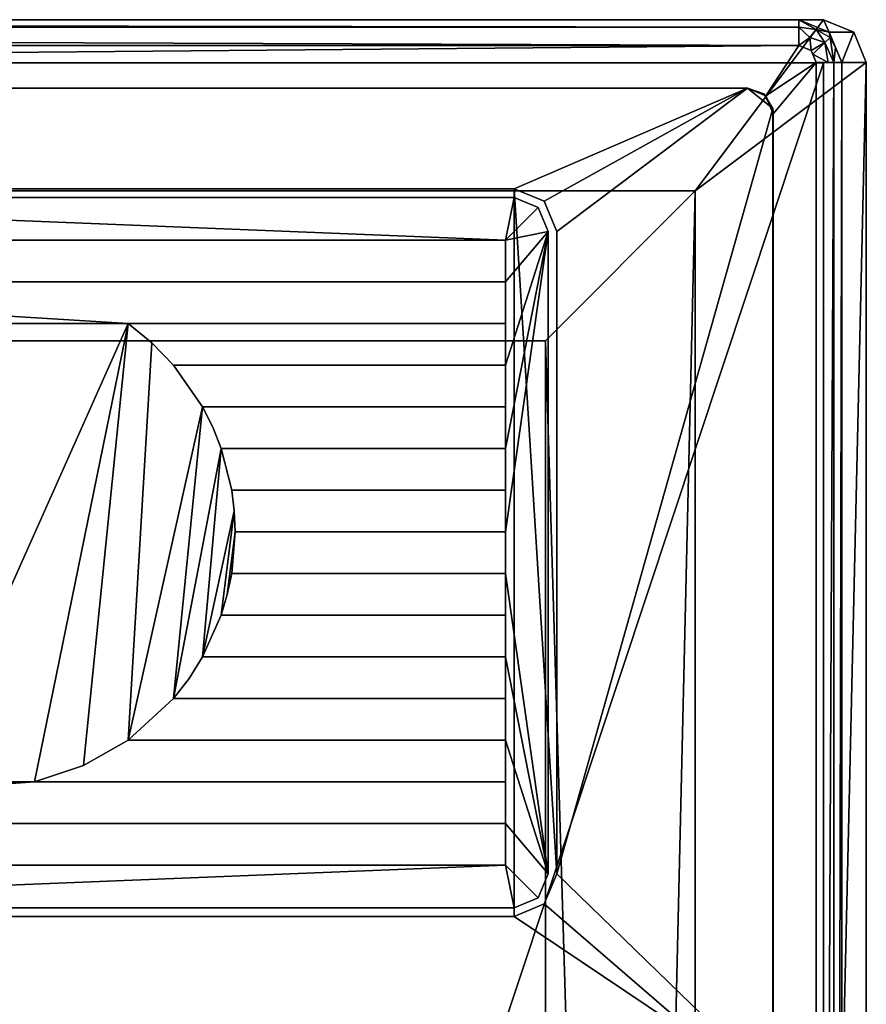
# Model space of a CAD drawing. Header units: millimetres. Extents: x -295 to 295, y -237 to 224.
# Tile 6 of 6: x 196 to 295, y 109 to 224. Entities that reach past the tile are written whole.
import ezdxf

# ---------------------------------------------------------------- set-up
doc = ezdxf.new("R2010")
doc.units = ezdxf.units.MM
doc.layers.add('P-SANR-FIXT', color=6, linetype='Continuous', lineweight=30)

msp = doc.modelspace()

# ---------------------------------------------------------------- meshes
at = {"layer": 'P-SANR-FIXT'}
mesh = msp.add_polyface(dxfattribs=at)
corners = [(-295, 218.53, 552), (-293.53, 222.07, 552), (-289.99, 223.53, 552), (289.99, 223.53, 552), (293.53, 222.07, 552), (295, 218.53, 552), (295, -221.47, 552), (293.54, -225, 552), (290.01, -226.47, 552), (-290.01, -226.47, 552), (-293.54, -225, 552), (-295, -221.47, 552), (-172, -206.46, 552), (-172, -215.6, 552), (285.75, -215.6, 552), (285.75, -182.59, 552), (274.99, -182.59, 552), (274.99, 203.53, 552), (-274.99, 203.53, 552), (-274.99, -206.46, 552)]
mesh.append_faces([[corners[k] for k in face] for face in [(13, 19, 12)]], dxfattribs={"vtx0": -1})
mesh.append_faces([[corners[k] for k in face] for face in [(19, 13, 9, 11)]], dxfattribs={"vtx0": -1, "vtx1": -1, "vtx2": -1, "vtx3": -1})
mesh.append_faces([[corners[k] for k in face] for face in [(6, 14, 15, 5)]], dxfattribs={"vtx0": -1, "vtx2": -1})
mesh.append_faces([[corners[k] for k in face] for face in [(10, 11, 9)]], dxfattribs={"vtx1": -1})
mesh.append_faces([[corners[k] for k in face] for face in [(11, 0, 19)]], dxfattribs={"vtx1": -1, "vtx2": -1})
mesh.append_faces([[corners[k] for k in face] for face in [(18, 19, 0, 2)]], dxfattribs={"vtx1": -1, "vtx2": -1, "vtx3": -1})
mesh.append_faces([[corners[k] for k in face] for face in [(17, 18, 2, 3), (8, 9, 13, 14)]], dxfattribs={"vtx1": -1, "vtx3": -1})
mesh.append_faces([[corners[k] for k in face] for face in [(0, 1, 2)]], dxfattribs={"vtx2": -1})
mesh.append_faces([[corners[k] for k in face] for face in [(15, 16, 17, 5), (3, 4, 5, 17), (6, 7, 8, 14)]], dxfattribs={"vtx2": -1, "vtx3": -1})
mesh = msp.add_polyface(dxfattribs=at)
corners = [(-287.13, 223.53, 614), (287.13, 223.53, 614), (289.99, 223.53, 552), (-289.99, 223.53, 552)]
mesh.append_faces([[corners[k] for k in face] for face in [(1, 2, 3, 0)]])
mesh = msp.add_polyface(dxfattribs=at)
corners = [(287.13, 220.53, 617), (287.13, 222.65, 616.12), (287.13, 223.53, 614), (-287.13, 223.53, 614), (-287.13, 222.65, 616.12), (-287.13, 220.53, 617)]
mesh.append_faces([[corners[k] for k in face] for face in [(1, 3, 4), (4, 0, 1)]], dxfattribs={"vtx0": -1, "vtx2": -1})
mesh.append_faces([[corners[k] for k in face] for face in [(2, 3, 1)]], dxfattribs={"vtx1": -1})
mesh.append_faces([[corners[k] for k in face] for face in [(4, 5, 0)]], dxfattribs={"vtx2": -1})
mesh = msp.add_polyface(dxfattribs=at)
corners = [(289.13, 218.53, 617), (291.21, 218.53, 616.17), (292.13, 218.53, 614.14), (290.67, 222.07, 614.1), (287.13, 223.53, 614), (287.13, 222.65, 616.12), (287.13, 220.53, 617), (288.55, 219.95, 617), (288.74, 219.49, 617), (290.14, 220.86, 616.4), (290.54, 218.53, 616.44), (288.42, 221.46, 616.75), (289.14, 222.38, 615.88), (290.76, 221.47, 615.37), (291.4, 220.3, 614.12)]
mesh.append_faces([[corners[k] for k in face] for face in [(6, 11, 5), (1, 9, 10), (8, 9, 7), (7, 11, 6), (5, 12, 4)]], dxfattribs={"vtx0": -1, "vtx1": -1})
mesh.append_faces([[corners[k] for k in face] for face in [(9, 11, 7), (12, 11, 9), (9, 13, 12), (8, 10, 9), (13, 1, 14), (3, 12, 13), (5, 11, 12), (13, 9, 1)]], dxfattribs={"vtx0": -1, "vtx1": -1, "vtx2": -1})
mesh.append_faces([[corners[k] for k in face] for face in [(3, 4, 12), (14, 3, 13)]], dxfattribs={"vtx1": -1, "vtx2": -1})
mesh.append_faces([[corners[k] for k in face] for face in [(8, 0, 10), (1, 2, 14)]], dxfattribs={"vtx2": -1})
mesh = msp.add_polyface(dxfattribs=at)
corners = [(287.13, 223.53, 614), (290.67, 222.07, 614.1), (292.13, 218.53, 614.14), (295, 218.53, 552), (293.53, 222.07, 552), (289.99, 223.53, 552)]
mesh.append_faces([[corners[k] for k in face] for face in [(4, 2, 3)]], dxfattribs={"vtx0": -1})
mesh.append_faces([[corners[k] for k in face] for face in [(5, 1, 4), (2, 4, 1)]], dxfattribs={"vtx0": -1, "vtx1": -1})
mesh.append_faces([[corners[k] for k in face] for face in [(0, 1, 5)]], dxfattribs={"vtx1": -1})
mesh = msp.add_polyface(dxfattribs=at)
corners = [(-289.13, -218.6, 617), (-288.55, -220.02, 617), (-287.14, -220.6, 617), (287.14, -220.6, 617), (288.55, -220.02, 617), (289.14, -218.6, 617), (289.13, 218.53, 617), (288.55, 219.95, 617), (287.13, 220.53, 617), (-287.13, 220.53, 617), (-288.55, 219.95, 617), (-289.14, 218.53, 617), (-281.13, 215.53, 617), (281.13, 215.53, 617), (283.25, 214.65, 617), (284.13, 212.53, 617), (284.13, -212.6, 617), (283.25, -214.72, 617), (281.13, -215.6, 617), (-281.13, -215.6, 617), (-283.25, -214.72, 617), (-284.13, -212.6, 617), (-284.13, 212.53, 617), (-283.25, 214.65, 617)]
mesh.append_faces([[corners[k] for k in face] for face in [(6, 15, 16, 5), (3, 17, 18, 2), (9, 23, 12, 8)]], dxfattribs={"vtx0": -1, "vtx2": -1})
mesh.append_faces([[corners[k] for k in face] for face in [(14, 15, 6), (13, 14, 8, 12), (16, 17, 5), (22, 23, 11), (20, 21, 0), (19, 20, 2, 18)]], dxfattribs={"vtx1": -1, "vtx2": -1})
mesh.append_faces([[corners[k] for k in face] for face in [(21, 22, 11, 0)]], dxfattribs={"vtx1": -1, "vtx3": -1})
mesh.append_faces([[corners[k] for k in face] for face in [(6, 7, 8, 14), (3, 4, 5, 17), (9, 10, 11, 23), (0, 1, 2, 20)]], dxfattribs={"vtx2": -1, "vtx3": -1})
mesh = msp.add_polyface(dxfattribs=at)
corners = [(289.14, -218.6, 617), (291.21, -218.6, 616.17), (292.13, -218.6, 614.14), (292.13, 218.53, 614.14), (291.21, 218.53, 616.17), (289.14, 218.53, 617)]
mesh.append_faces([[corners[k] for k in face] for face in [(1, 3, 4), (4, 0, 1)]], dxfattribs={"vtx0": -1, "vtx2": -1})
mesh.append_faces([[corners[k] for k in face] for face in [(2, 3, 1)]], dxfattribs={"vtx1": -1})
mesh.append_faces([[corners[k] for k in face] for face in [(4, 5, 0)]], dxfattribs={"vtx2": -1})
mesh = msp.add_polyface(dxfattribs=at)
corners = [(292.13, 218.53, 614.14), (292.13, -218.6, 614.14), (295, -221.47, 552), (295, 218.53, 552)]
mesh.append_faces([[corners[k] for k in face] for face in [(1, 2, 3, 0)]])
mesh = msp.add_polyface(dxfattribs=at)
corners = [(-290, 218.5), (290, 218.5), (290, -206.5), (-290, -206.5)]
mesh.append_faces([[corners[k] for k in face] for face in [(3, 0, 1, 2)]])
mesh = msp.add_polyface(dxfattribs=at)
corners = [(251.55, 102.69, 552), (251.55, -206.5, 552), (290, -206.5, 552), (290, 218.5, 552), (-290, 218.5, 552), (-290, -206.5, 552), (-127.07, -206.5, 552), (-127.07, 102.69, 552)]
mesh.append_faces([[corners[k] for k in face] for face in [(7, 4, 5, 6)]], dxfattribs={"vtx0": -1})
mesh.append_faces([[corners[k] for k in face] for face in [(2, 3, 0, 1)]], dxfattribs={"vtx1": -1})
mesh.append_faces([[corners[k] for k in face] for face in [(7, 0, 3, 4)]], dxfattribs={"vtx1": -1, "vtx3": -1})
mesh = msp.add_polyface(dxfattribs=at)
corners = [(290, 218.5, 552), (290, 218.5), (-290, 218.5), (-290, 218.5, 552)]
mesh.append_faces([[corners[k] for k in face] for face in [(2, 3, 0, 1)]])
mesh = msp.add_polyface(dxfattribs=at)
corners = [(290, 218.5), (290, 218.5, 552), (290, -206.5, 552), (290, -206.5)]
mesh.append_faces([[corners[k] for k in face] for face in [(3, 0, 1, 2)]])
mesh = msp.add_polyface(dxfattribs=at)
corners = [(-162.98, -215.53, 612), (-164.54, -213.65, 612), (-165.07, -211.26, 612), (-165.07, 96.03, 612), (-161.86, 101.15, 612), (-155.96, 103.03, 612), (277.34, 103.03, 612), (281.08, 102.19, 612), (284.07, 99.8, 612), (284.07, 213.16, 612), (283.02, 214.87, 612), (281.13, 215.53, 612), (-281.13, 215.53, 612), (-283.25, 214.65, 612), (-284.13, 212.53, 612), (-284.13, -212.6, 612), (-283.47, -214.49, 612), (-281.76, -215.53, 612), (258.84, 198.78, 612), (258.84, 123.78, 612), (257.38, 120.25, 612), (253.84, 118.78, 612), (128.84, 118.78, 612), (125.31, 120.25, 612), (123.84, 123.78, 612), (123.84, 198.78, 612), (125.31, 202.32, 612), (128.84, 203.78, 612), (253.84, 203.78, 612), (257.38, 202.32, 612)]
mesh.append_faces([[corners[k] for k in face] for face in [(1, 17, 0), (11, 9, 10)]], dxfattribs={"vtx0": -1})
mesh.append_faces([[corners[k] for k in face] for face in [(21, 6, 20), (4, 14, 3), (25, 5, 24), (18, 11, 29)]], dxfattribs={"vtx0": -1, "vtx1": -1})
mesh.append_faces([[corners[k] for k in face] for face in [(17, 1, 2), (15, 2, 3, 14), (12, 4, 5), (5, 22, 23), (22, 5, 6, 21), (12, 26, 27)]], dxfattribs={"vtx0": -1, "vtx2": -1})
mesh.append_faces([[corners[k] for k in face] for face in [(5, 25, 26, 12)]], dxfattribs={"vtx0": -1, "vtx2": -1, "vtx3": -1})
mesh.append_faces([[corners[k] for k in face] for face in [(23, 24, 5), (28, 29, 11)]], dxfattribs={"vtx1": -1, "vtx2": -1})
mesh.append_faces([[corners[k] for k in face] for face in [(18, 19, 9, 11)]], dxfattribs={"vtx1": -1, "vtx2": -1, "vtx3": -1})
mesh.append_faces([[corners[k] for k in face] for face in [(6, 7, 19, 20), (11, 12, 27, 28)]], dxfattribs={"vtx1": -1, "vtx3": -1})
mesh.append_faces([[corners[k] for k in face] for face in [(15, 16, 17, 2), (7, 8, 9, 19), (12, 13, 14, 4)]], dxfattribs={"vtx2": -1, "vtx3": -1})
mesh = msp.add_polyface(dxfattribs=at)
corners = [(281.13, 215.53, 612), (281.13, 215.53, 617), (-281.13, 215.53, 617), (-281.13, 215.53, 612)]
mesh.append_faces([[corners[k] for k in face] for face in [(1, 2, 3, 0)]])
mesh = msp.add_polyface(dxfattribs=at)
corners = [(284.07, 213.16, 612), (284.12, 212.85, 612.25), (284.13, 212.53, 612.51), (284.13, 212.53, 617), (283.25, 214.65, 617), (281.13, 215.53, 617), (281.13, 215.53, 612), (283.02, 214.87, 612)]
mesh.append_faces([[corners[k] for k in face] for face in [(1, 7, 0)]], dxfattribs={"vtx0": -1})
mesh.append_faces([[corners[k] for k in face] for face in [(7, 1, 4)]], dxfattribs={"vtx0": -1, "vtx1": -1, "vtx2": -1})
mesh.append_faces([[corners[k] for k in face] for face in [(7, 4, 5), (4, 1, 2)]], dxfattribs={"vtx0": -1, "vtx2": -1})
mesh.append_faces([[corners[k] for k in face] for face in [(5, 6, 7), (2, 3, 4)]], dxfattribs={"vtx2": -1})
mesh = msp.add_polyface(dxfattribs=at)
corners = [(283.89, 97.31, 611.55), (283.89, -210.97, 611.55), (284.07, -210.97, 612.02), (284.13, -210.97, 612.51), (284.13, 212.53, 612.51), (284.12, 212.85, 612.25), (284.07, 213.16, 612), (284.07, 99.8, 612), (284.05, 98.94, 611.94), (284, 98.11, 611.79)]
mesh.append_faces([[corners[k] for k in face] for face in [(4, 7, 3), (8, 2, 7)]], dxfattribs={"vtx0": -1, "vtx1": -1})
mesh.append_faces([[corners[k] for k in face] for face in [(9, 1, 2), (2, 8, 9), (7, 4, 5)]], dxfattribs={"vtx0": -1, "vtx2": -1})
mesh.append_faces([[corners[k] for k in face] for face in [(6, 7, 5)]], dxfattribs={"vtx1": -1})
mesh.append_faces([[corners[k] for k in face] for face in [(2, 3, 7)]], dxfattribs={"vtx1": -1, "vtx2": -1})
mesh.append_faces([[corners[k] for k in face] for face in [(9, 0, 1)]], dxfattribs={"vtx2": -1})
mesh = msp.add_polyface(dxfattribs=at)
corners = [(284.13, -210.97, 612.51), (284.13, -211.82, 612.69), (284.13, -212.6, 613.08), (284.13, -212.6, 617), (284.13, 212.53, 617), (284.13, 212.53, 612.51)]
mesh.append_faces([[corners[k] for k in face] for face in [(4, 5, 0, 3), (1, 2, 3, 0)]], dxfattribs={"vtx2": -1})
mesh = msp.add_polyface(dxfattribs=at)
corners = [(123.84, 123.78, 562), (125.31, 120.25, 562), (128.84, 118.78, 562), (253.84, 118.78, 562), (257.38, 120.25, 562), (258.84, 123.78, 562), (258.84, 198.78, 562), (257.38, 202.32, 562), (253.84, 203.78, 562), (128.84, 203.78, 562), (125.31, 202.32, 562), (123.84, 198.78, 562)]
mesh.append_faces([[corners[k] for k in face] for face in [(2, 3, 8, 9)]], dxfattribs={"vtx1": -1, "vtx3": -1})
mesh.append_faces([[corners[k] for k in face] for face in [(6, 7, 8, 5)]], dxfattribs={"vtx2": -1})
mesh.append_faces([[corners[k] for k in face] for face in [(0, 1, 2, 9), (3, 4, 5, 8)]], dxfattribs={"vtx2": -1, "vtx3": -1})
mesh.append_faces([[corners[k] for k in face] for face in [(9, 10, 11, 0)]], dxfattribs={"vtx3": -1})
mesh = msp.add_polyface(dxfattribs=at)
corners = [(253.84, 203.78, 562), (253.84, 203.78, 612), (128.84, 203.78, 612), (128.84, 203.78, 562)]
mesh.append_faces([[corners[k] for k in face] for face in [(1, 2, 3, 0)]])
mesh = msp.add_polyface(dxfattribs=at)
corners = [(253.84, 203.78, 562), (257.38, 202.32, 562), (258.84, 198.78, 562), (258.84, 198.78, 612), (257.38, 202.32, 612), (253.84, 203.78, 612)]
mesh.append_faces([[corners[k] for k in face] for face in [(4, 1, 2, 3)]], dxfattribs={"vtx0": -1})
mesh.append_faces([[corners[k] for k in face] for face in [(4, 5, 0, 1)]], dxfattribs={"vtx3": -1})
mesh = msp.add_polyface(dxfattribs=at)
corners = [(257.5, 186.04, 352), (-257.5, 186.04, 352), (-274.99, 203.53, 552), (274.99, 203.53, 552)]
mesh.append_faces([[corners[k] for k in face] for face in [(1, 2, 3, 0)]])
mesh = msp.add_polyface(dxfattribs=at)
corners = [(128.84, 202.78, 612), (126.02, 201.61, 612), (124.84, 198.78, 612), (124.84, 123.78, 612), (126.02, 120.95, 612), (128.84, 119.78, 612), (253.84, 119.78, 612), (256.67, 120.95, 612), (257.84, 123.78, 612), (257.84, 198.78, 612), (256.67, 201.61, 612), (253.84, 202.78, 612), (168.64, 144.25, 612), (129.84, 144.25, 612), (129.84, 149.12, 612), (165.24, 149.12, 612), (166.82, 146.6, 612), (163.06, 153.98, 612), (129.84, 153.98, 612), (129.84, 158.85, 612), (161.83, 158.85, 612), (162.35, 156.39, 612), (161.43, 163.72, 612), (129.84, 163.72, 612), (129.84, 168.58, 612), (161.83, 168.58, 612), (161.53, 166.16, 612), (163.06, 173.45, 612), (129.84, 173.45, 612), (129.84, 178.32, 612), (165.24, 178.32, 612), (164.04, 175.93, 612), (129.84, 129.65, 612), (252.84, 129.65, 612), (252.84, 124.78, 612), (129.84, 124.78, 612), (173.95, 188.05, 612), (171.15, 185.78, 612), (168.64, 183.18, 612), (129.84, 183.18, 612), (129.84, 188.05, 612), (219.63, 173.45, 612), (218.65, 175.93, 612), (217.45, 178.32, 612), (252.84, 178.32, 612), (252.84, 173.45, 612), (221.26, 163.72, 612), (221.16, 166.16, 612), (220.86, 168.58, 612), (252.84, 168.58, 612), (252.84, 163.72, 612), (219.63, 153.98, 612), (220.34, 156.39, 612), (220.86, 158.85, 612), (252.84, 158.85, 612), (252.84, 153.98, 612), (214.05, 144.25, 612), (215.87, 146.6, 612), (217.45, 149.12, 612), (252.84, 149.12, 612), (252.84, 144.25, 612), (197.83, 134.52, 612), (203.53, 136.4, 612), (208.74, 139.38, 612), (252.84, 139.38, 612), (252.84, 134.52, 612), (252.84, 192.92, 612), (129.84, 192.92, 612), (129.84, 197.78, 612), (252.84, 197.78, 612), (208.74, 188.05, 612), (252.84, 188.05, 612), (252.84, 183.18, 612), (214.05, 183.18, 612), (211.54, 185.78, 612), (184.86, 134.52, 612), (129.84, 134.52, 612), (129.84, 139.38, 612), (173.95, 139.38, 612), (179.16, 136.4, 612)]
mesh.append_faces([[corners[k] for k in face] for face in [(53, 46, 52), (7, 34, 6)]], dxfattribs={"vtx0": -1, "vtx1": -1})
mesh.append_faces([[corners[k] for k in face] for face in [(48, 41, 58, 47), (9, 50, 54, 8), (14, 18, 3, 13), (47, 58, 51), (55, 59, 8, 54), (56, 43, 63)]], dxfattribs={"vtx0": -1, "vtx1": -1, "vtx2": -1})
mesh.append_faces([[corners[k] for k in face] for face in [(70, 36, 75, 61)]], dxfattribs={"vtx0": -1, "vtx1": -1, "vtx2": -1, "vtx3": -1})
mesh.append_faces([[corners[k] for k in face] for face in [(63, 43, 73, 74), (9, 72, 44, 45), (9, 45, 49, 50)]], dxfattribs={"vtx0": -1, "vtx1": -1, "vtx3": -1})
mesh.append_faces([[corners[k] for k in face] for face in [(30, 38, 39, 29), (28, 24, 25, 27), (54, 50, 46, 53), (3, 18, 19, 2), (37, 78, 79), (59, 55, 51, 58), (56, 63, 64, 60), (33, 65, 61, 32), (8, 33, 34, 7)]], dxfattribs={"vtx0": -1, "vtx2": -1})
mesh.append_faces([[corners[k] for k in face] for face in [(67, 40, 36, 70), (78, 37, 38, 30), (3, 35, 32, 76), (3, 76, 77, 13), (8, 59, 60, 64), (8, 64, 65, 33)]], dxfattribs={"vtx0": -1, "vtx2": -1, "vtx3": -1})
mesh.append_faces([[corners[k] for k in face] for face in [(68, 0, 1, 2), (69, 10, 11, 0), (56, 41, 42, 43)]], dxfattribs={"vtx0": -1, "vtx3": -1})
mesh.append_faces([[corners[k] for k in face] for face in [(68, 69, 0), (15, 16, 27), (21, 17, 22, 20), (4, 5, 35, 3), (57, 58, 41, 56), (61, 62, 70)]], dxfattribs={"vtx1": -1, "vtx2": -1})
mesh.append_faces([[corners[k] for k in face] for face in [(67, 68, 2, 40), (39, 40, 2, 29), (28, 29, 2, 24), (23, 24, 2, 19), (25, 26, 15, 27), (30, 31, 12, 78), (71, 72, 9, 66), (26, 22, 17, 15), (75, 76, 32, 61)]], dxfattribs={"vtx1": -1, "vtx2": -1, "vtx3": -1})
mesh.append_faces([[corners[k] for k in face] for face in [(36, 37, 79, 75), (66, 67, 70, 71), (22, 23, 19, 20), (31, 27, 16, 12), (72, 73, 43, 44), (69, 66, 9, 10), (46, 47, 51, 52), (45, 41, 48, 49), (74, 70, 62, 63), (17, 18, 14, 15), (12, 13, 77, 78), (34, 35, 5, 6)]], dxfattribs={"vtx1": -1, "vtx3": -1})
mesh = msp.add_polyface(dxfattribs=at)
corners = [(124.84, 198.78, 610), (126.02, 201.61, 610), (128.84, 202.78, 610), (253.84, 202.78, 610), (256.67, 201.61, 610), (257.84, 198.78, 610), (257.84, 123.78, 610), (256.67, 120.95, 610), (253.84, 119.78, 610), (128.84, 119.78, 610), (126.02, 120.95, 610), (124.84, 123.78, 610), (129.84, 144.25, 610), (168.64, 144.25, 610), (166.82, 146.6, 610), (165.24, 149.12, 610), (129.84, 149.12, 610), (129.84, 153.98, 610), (163.06, 153.98, 610), (162.35, 156.39, 610), (161.83, 158.85, 610), (129.84, 158.85, 610), (129.84, 163.72, 610), (161.43, 163.72, 610), (161.53, 166.16, 610), (161.83, 168.58, 610), (129.84, 168.58, 610), (129.84, 173.45, 610), (163.06, 173.45, 610), (164.04, 175.93, 610), (165.24, 178.32, 610), (129.84, 178.32, 610), (252.84, 129.65, 610), (129.84, 129.65, 610), (129.84, 124.78, 610), (252.84, 124.78, 610), (168.64, 183.18, 610), (171.15, 185.78, 610), (173.95, 188.05, 610), (129.84, 188.05, 610), (129.84, 183.18, 610), (217.45, 178.32, 610), (218.65, 175.93, 610), (219.63, 173.45, 610), (252.84, 173.45, 610), (252.84, 178.32, 610), (220.86, 168.58, 610), (221.16, 166.16, 610), (221.26, 163.72, 610), (252.84, 163.72, 610), (252.84, 168.58, 610), (220.86, 158.85, 610), (220.34, 156.39, 610), (219.63, 153.98, 610), (252.84, 153.98, 610), (252.84, 158.85, 610), (217.45, 149.12, 610), (215.87, 146.6, 610), (214.05, 144.25, 610), (252.84, 144.25, 610), (252.84, 149.12, 610), (208.74, 139.38, 610), (203.53, 136.4, 610), (197.83, 134.52, 610), (252.84, 134.52, 610), (252.84, 139.38, 610), (129.84, 192.92, 610), (252.84, 192.92, 610), (252.84, 197.78, 610), (129.84, 197.78, 610), (252.84, 188.05, 610), (208.74, 188.05, 610), (211.54, 185.78, 610), (214.05, 183.18, 610), (252.84, 183.18, 610), (129.84, 134.52, 610), (184.86, 134.52, 610), (179.16, 136.4, 610), (173.95, 139.38, 610), (129.84, 139.38, 610)]
mesh.append_faces([[corners[k] for k in face] for face in [(52, 48, 51)]], dxfattribs={"vtx0": -1, "vtx1": -1})
mesh.append_faces([[corners[k] for k in face] for face in [(73, 41, 61, 72), (45, 74, 5, 44), (50, 44, 5, 49), (30, 78, 13), (75, 33, 11, 79), (12, 79, 11), (63, 76, 71, 62), (53, 56, 47), (61, 41, 58)]], dxfattribs={"vtx0": -1, "vtx1": -1, "vtx2": -1})
mesh.append_faces([[corners[k] for k in face] for face in [(38, 71, 76, 77), (56, 43, 46, 47), (55, 49, 5, 6), (11, 17, 16, 12), (6, 60, 54, 55)]], dxfattribs={"vtx0": -1, "vtx1": -1, "vtx3": -1})
mesh.append_faces([[corners[k] for k in face] for face in [(21, 22, 23, 20), (67, 70, 71, 66), (41, 73, 74, 45), (53, 47, 48, 52), (46, 43, 44, 50), (62, 71, 72, 61), (16, 17, 18, 15), (11, 33, 34, 10), (79, 12, 13, 78)]], dxfattribs={"vtx0": -1, "vtx2": -1})
mesh.append_faces([[corners[k] for k in face] for face in [(0, 69, 66, 39), (0, 39, 40, 31), (0, 31, 27, 26), (0, 26, 22, 21), (15, 24, 25, 28), (5, 74, 70, 67), (18, 23, 24, 15), (33, 75, 76, 63)]], dxfattribs={"vtx0": -1, "vtx2": -1, "vtx3": -1})
mesh.append_faces([[corners[k] for k in face] for face in [(68, 3, 4, 5), (23, 18, 19, 20), (43, 56, 57, 58), (35, 7, 8, 9)]], dxfattribs={"vtx0": -1, "vtx3": -1})
mesh.append_faces([[corners[k] for k in face] for face in [(1, 2, 69, 0), (67, 68, 5), (42, 43, 58, 41)]], dxfattribs={"vtx1": -1, "vtx2": -1})
mesh.append_faces([[corners[k] for k in face] for face in [(38, 39, 66, 71), (36, 37, 78, 30), (59, 60, 6, 65), (64, 65, 6, 32)]], dxfattribs={"vtx1": -1, "vtx2": -1, "vtx3": -1})
mesh.append_faces([[corners[k] for k in face] for face in [(40, 36, 30, 31), (37, 38, 77, 78), (25, 26, 27, 28), (28, 29, 14, 15), (29, 30, 13, 14), (2, 3, 68, 69), (48, 49, 55, 51), (21, 17, 11, 0), (32, 33, 63, 64), (9, 10, 34, 35), (53, 54, 60, 56), (65, 61, 58, 59), (35, 32, 6, 7)]], dxfattribs={"vtx1": -1, "vtx3": -1})
mesh = msp.add_polyface(dxfattribs=at)
corners = [(128.84, 202.78, 612), (253.84, 202.78, 612), (253.84, 202.78, 610), (128.84, 202.78, 610)]
mesh.append_faces([[corners[k] for k in face] for face in [(3, 0, 1, 2)]])
mesh = msp.add_polyface(dxfattribs=at)
corners = [(253.84, 202.78, 612), (256.67, 201.61, 612), (257.84, 198.78, 612), (257.84, 198.78, 610), (256.67, 201.61, 610), (253.84, 202.78, 610)]
mesh.append_faces([[corners[k] for k in face] for face in [(5, 0, 1, 4), (2, 3, 4, 1)]], dxfattribs={"vtx2": -1})
mesh = msp.add_polyface(dxfattribs=at)
corners = [(267.14, -133.2, 462.22), (267.14, -198.61, 462.22), (257.5, -188.96, 352), (257.5, 186.04, 352), (274.99, 203.53, 552), (274.99, -182.59, 552)]
mesh.append_faces([[corners[k] for k in face] for face in [(0, 4, 5)]], dxfattribs={"vtx0": -1})
mesh.append_faces([[corners[k] for k in face] for face in [(4, 0, 3)]], dxfattribs={"vtx0": -1, "vtx1": -1})
mesh.append_faces([[corners[k] for k in face] for face in [(2, 3, 0, 1)]], dxfattribs={"vtx1": -1})
mesh = msp.add_polyface(dxfattribs=at)
corners = [(257.84, 198.78, 612), (257.84, 123.78, 612), (257.84, 123.78, 610), (257.84, 198.78, 610)]
mesh.append_faces([[corners[k] for k in face] for face in [(2, 3, 0, 1)]])
mesh = msp.add_polyface(dxfattribs=at)
corners = [(258.84, 123.78, 562), (258.84, 123.78, 612), (258.84, 198.78, 612), (258.84, 198.78, 562)]
mesh.append_faces([[corners[k] for k in face] for face in [(2, 3, 0, 1)]])
mesh = msp.add_polyface(dxfattribs=at)
corners = [(252.84, 197.78, 612), (129.84, 197.78, 612), (129.84, 197.78, 610), (252.84, 197.78, 610)]
mesh.append_faces([[corners[k] for k in face] for face in [(2, 3, 0, 1)]])
mesh = msp.add_polyface(dxfattribs=at)
corners = [(252.84, 192.92, 612), (252.84, 197.78, 612), (252.84, 197.78, 610), (252.84, 192.92, 610)]
mesh.append_faces([[corners[k] for k in face] for face in [(2, 3, 0, 1)]])
mesh = msp.add_polyface(dxfattribs=at)
corners = [(129.84, 192.92, 612), (252.84, 192.92, 612), (252.84, 192.92, 610), (129.84, 192.92, 610)]
mesh.append_faces([[corners[k] for k in face] for face in [(2, 3, 0, 1)]])
mesh = msp.add_polyface(dxfattribs=at)
corners = [(208.74, 188.05, 612), (211.54, 185.78, 612), (214.05, 183.18, 612), (214.05, 183.18, 610), (211.54, 185.78, 610), (208.74, 188.05, 610)]
mesh.append_faces([[corners[k] for k in face] for face in [(5, 0, 1, 4), (2, 3, 4, 1)]], dxfattribs={"vtx2": -1})
mesh = msp.add_polyface(dxfattribs=at)
corners = [(252.84, 188.05, 612), (208.74, 188.05, 612), (208.74, 188.05, 610), (252.84, 188.05, 610)]
mesh.append_faces([[corners[k] for k in face] for face in [(3, 0, 1, 2)]])
mesh = msp.add_polyface(dxfattribs=at)
corners = [(252.84, 183.18, 612), (252.84, 188.05, 612), (252.84, 188.05, 610), (252.84, 183.18, 610)]
mesh.append_faces([[corners[k] for k in face] for face in [(2, 3, 0, 1)]])
mesh = msp.add_polyface(dxfattribs=at)
corners = [(257.5, -188.96, 352), (-257.5, -188.96, 352), (-257.5, 186.04, 352), (257.5, 186.04, 352)]
mesh.append_faces([[corners[k] for k in face] for face in [(3, 0, 1, 2)]])
mesh = msp.add_polyface(dxfattribs=at)
corners = [(214.05, 183.18, 612), (252.84, 183.18, 612), (252.84, 183.18, 610), (214.05, 183.18, 610)]
mesh.append_faces([[corners[k] for k in face] for face in [(3, 0, 1, 2)]])
mesh = msp.add_polyface(dxfattribs=at)
corners = [(252.84, 178.32, 612), (217.45, 178.32, 612), (217.45, 178.32, 610), (252.84, 178.32, 610)]
mesh.append_faces([[corners[k] for k in face] for face in [(2, 3, 0, 1)]])
mesh = msp.add_polyface(dxfattribs=at)
corners = [(217.45, 178.32, 612), (218.65, 175.93, 612), (219.63, 173.45, 612), (219.63, 173.45, 610), (218.65, 175.93, 610), (217.45, 178.32, 610)]
mesh.append_faces([[corners[k] for k in face] for face in [(5, 0, 1, 4), (2, 3, 4, 1)]], dxfattribs={"vtx2": -1})
mesh = msp.add_polyface(dxfattribs=at)
corners = [(252.84, 173.45, 612), (252.84, 178.32, 612), (252.84, 178.32, 610), (252.84, 173.45, 610)]
mesh.append_faces([[corners[k] for k in face] for face in [(2, 3, 0, 1)]])
mesh = msp.add_polyface(dxfattribs=at)
corners = [(219.63, 173.45, 612), (252.84, 173.45, 612), (252.84, 173.45, 610), (219.63, 173.45, 610)]
mesh.append_faces([[corners[k] for k in face] for face in [(3, 0, 1, 2)]])
mesh = msp.add_polyface(dxfattribs=at)
corners = [(252.84, 168.58, 612), (220.86, 168.58, 612), (220.86, 168.58, 610), (252.84, 168.58, 610)]
mesh.append_faces([[corners[k] for k in face] for face in [(2, 3, 0, 1)]])
mesh = msp.add_polyface(dxfattribs=at)
corners = [(220.86, 168.58, 612), (221.16, 166.16, 612), (221.26, 163.72, 612), (221.26, 163.72, 610), (221.16, 166.16, 610), (220.86, 168.58, 610)]
mesh.append_faces([[corners[k] for k in face] for face in [(5, 0, 1, 4), (2, 3, 4, 1)]], dxfattribs={"vtx2": -1})
mesh = msp.add_polyface(dxfattribs=at)
corners = [(252.84, 163.72, 612), (252.84, 168.58, 612), (252.84, 168.58, 610), (252.84, 163.72, 610)]
mesh.append_faces([[corners[k] for k in face] for face in [(2, 3, 0, 1)]])
mesh = msp.add_polyface(dxfattribs=at)
corners = [(221.26, 163.72, 612), (252.84, 163.72, 612), (252.84, 163.72, 610), (221.26, 163.72, 610)]
mesh.append_faces([[corners[k] for k in face] for face in [(2, 3, 0, 1)]])
mesh = msp.add_polyface(dxfattribs=at)
corners = [(220.86, 158.85, 612), (220.34, 156.39, 612), (219.63, 153.98, 612), (219.63, 153.98, 610), (220.34, 156.39, 610), (220.86, 158.85, 610)]
mesh.append_faces([[corners[k] for k in face] for face in [(4, 5, 0, 1), (1, 2, 3, 4)]], dxfattribs={"vtx3": -1})
mesh = msp.add_polyface(dxfattribs=at)
corners = [(252.84, 158.85, 612), (220.86, 158.85, 612), (220.86, 158.85, 610), (252.84, 158.85, 610)]
mesh.append_faces([[corners[k] for k in face] for face in [(3, 0, 1, 2)]])
mesh = msp.add_polyface(dxfattribs=at)
corners = [(252.84, 153.98, 612), (252.84, 158.85, 612), (252.84, 158.85, 610), (252.84, 153.98, 610)]
mesh.append_faces([[corners[k] for k in face] for face in [(2, 3, 0, 1)]])
mesh = msp.add_polyface(dxfattribs=at)
corners = [(219.63, 153.98, 612), (252.84, 153.98, 612), (252.84, 153.98, 610), (219.63, 153.98, 610)]
mesh.append_faces([[corners[k] for k in face] for face in [(3, 0, 1, 2)]])
mesh = msp.add_polyface(dxfattribs=at)
corners = [(217.45, 149.12, 612), (215.87, 146.6, 612), (214.05, 144.25, 612), (214.05, 144.25, 610), (215.87, 146.6, 610), (217.45, 149.12, 610)]
mesh.append_faces([[corners[k] for k in face] for face in [(4, 5, 0, 1), (1, 2, 3, 4)]], dxfattribs={"vtx3": -1})
mesh = msp.add_polyface(dxfattribs=at)
corners = [(252.84, 149.12, 612), (217.45, 149.12, 612), (217.45, 149.12, 610), (252.84, 149.12, 610)]
mesh.append_faces([[corners[k] for k in face] for face in [(2, 3, 0, 1)]])
mesh = msp.add_polyface(dxfattribs=at)
corners = [(252.84, 144.25, 612), (252.84, 149.12, 612), (252.84, 149.12, 610), (252.84, 144.25, 610)]
mesh.append_faces([[corners[k] for k in face] for face in [(2, 3, 0, 1)]])
mesh = msp.add_polyface(dxfattribs=at)
corners = [(214.05, 144.25, 612), (252.84, 144.25, 612), (252.84, 144.25, 610), (214.05, 144.25, 610)]
mesh.append_faces([[corners[k] for k in face] for face in [(3, 0, 1, 2)]])
mesh = msp.add_polyface(dxfattribs=at)
corners = [(208.74, 139.38, 612), (203.53, 136.4, 612), (197.83, 134.52, 612), (197.83, 134.52, 610), (203.53, 136.4, 610), (208.74, 139.38, 610)]
mesh.append_faces([[corners[k] for k in face] for face in [(4, 5, 0, 1), (1, 2, 3, 4)]], dxfattribs={"vtx3": -1})
mesh = msp.add_polyface(dxfattribs=at)
corners = [(252.84, 139.38, 612), (208.74, 139.38, 612), (208.74, 139.38, 610), (252.84, 139.38, 610)]
mesh.append_faces([[corners[k] for k in face] for face in [(2, 3, 0, 1)]])
mesh = msp.add_polyface(dxfattribs=at)
corners = [(252.84, 134.52, 612), (252.84, 139.38, 612), (252.84, 139.38, 610), (252.84, 134.52, 610)]
mesh.append_faces([[corners[k] for k in face] for face in [(2, 3, 0, 1)]])
mesh = msp.add_polyface(dxfattribs=at)
corners = [(197.83, 134.52, 612), (252.84, 134.52, 612), (252.84, 134.52, 610), (197.83, 134.52, 610)]
mesh.append_faces([[corners[k] for k in face] for face in [(2, 3, 0, 1)]])
mesh = msp.add_polyface(dxfattribs=at)
corners = [(252.84, 129.65, 612), (129.84, 129.65, 612), (129.84, 129.65, 610), (252.84, 129.65, 610)]
mesh.append_faces([[corners[k] for k in face] for face in [(2, 3, 0, 1)]])
mesh = msp.add_polyface(dxfattribs=at)
corners = [(252.84, 124.78, 612), (252.84, 129.65, 612), (252.84, 129.65, 610), (252.84, 124.78, 610)]
mesh.append_faces([[corners[k] for k in face] for face in [(2, 3, 0, 1)]])
mesh = msp.add_polyface(dxfattribs=at)
corners = [(129.84, 124.78, 612), (252.84, 124.78, 612), (252.84, 124.78, 610), (129.84, 124.78, 610)]
mesh.append_faces([[corners[k] for k in face] for face in [(3, 0, 1, 2)]])
mesh = msp.add_polyface(dxfattribs=at)
corners = [(258.84, 123.78, 562), (257.38, 120.25, 562), (253.84, 118.78, 562), (253.84, 118.78, 612), (257.38, 120.25, 612), (258.84, 123.78, 612)]
mesh.append_faces([[corners[k] for k in face] for face in [(4, 1, 2, 3)]], dxfattribs={"vtx0": -1})
mesh.append_faces([[corners[k] for k in face] for face in [(4, 5, 0, 1)]], dxfattribs={"vtx3": -1})
mesh = msp.add_polyface(dxfattribs=at)
corners = [(257.84, 123.78, 612), (256.67, 120.95, 612), (253.84, 119.78, 612), (253.84, 119.78, 610), (256.67, 120.95, 610), (257.84, 123.78, 610)]
mesh.append_faces([[corners[k] for k in face] for face in [(5, 0, 1, 4), (2, 3, 4, 1)]], dxfattribs={"vtx2": -1})
mesh = msp.add_polyface(dxfattribs=at)
corners = [(253.84, 119.78, 612), (128.84, 119.78, 612), (128.84, 119.78, 610), (253.84, 119.78, 610)]
mesh.append_faces([[corners[k] for k in face] for face in [(3, 0, 1, 2)]])
mesh = msp.add_polyface(dxfattribs=at)
corners = [(128.84, 118.78, 562), (128.84, 118.78, 612), (253.84, 118.78, 612), (253.84, 118.78, 562)]
mesh.append_faces([[corners[k] for k in face] for face in [(1, 2, 3, 0)]])

doc.saveas('drawing.dxf')
